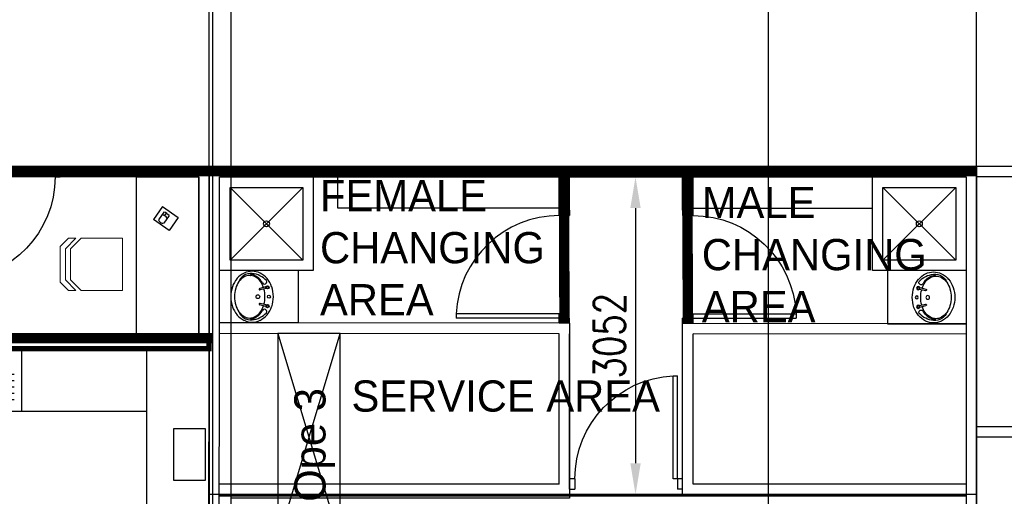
# Model space of a CAD drawing. Header units: millimetres. Extents: x -312551 to 250764, y -35891 to 59426.
# Tile 77 of 256: x -270422 to -260959, y 38810 to 43390. Entities that reach past the tile are written whole.
import ezdxf

# ---------------------------------------------------------------- set-up
doc = ezdxf.new("R2010")
doc.units = ezdxf.units.MM
doc.header["$LTSCALE"] = 2.5
for name, color, linetype in [('740-SANITARY-FITTINGS', 3, 'Continuous'), ('FO-00$0$SHELVES_COUNTERS', 1, 'Continuous'), ('NF-DIM', 4, 'Continuous'), ('REGUS-FURNITURE', 40, 'Continuous')]:
    doc.layers.add(name, color=color, linetype=linetype)
doc.styles.add('ROMANS', font='romans.shx', dxfattribs={"width": 0.8})
doc.dimstyles.new('100NFDIM', dxfattribs={"dimscale": 100, "dimtxt": 3, "dimasz": 3, "dimexe": 1, "dimexo": 1, "dimgap": 1, "dimtad": 1, "dimdec": 0, "dimdsep": 46, "dimtxsty": 'ROMANS', "dimcen": 3, "dimclrd": 4, "dimclre": 4, "dimclrt": 1, "dimaunit": 1, "dimadec": 0, "dimazin": 0, "dimtfac": 1, "dimtdec": 0, "dimtmove": 0, "dimatfit": 3, "dimfxl": 0, "dimtolj": 1, "dimarcsym": 0})

# ---------------------------------------------------------------- blocks, each defined once
blk = doc.blocks.new('Door')
at = {"layer": 'REGUS-FURNITURE'}
for p, q in [((0, 0), (0.1, 0)), ((0, 0), (0, -0.05)), ((0.1, 0), (0.1, -0.09)), ((0.1, -0.05), (0, -0.05)), ((0.1, -0.05), (1.09, -0.05)), ((0.1, -0.09), (1.09, -0.09)), ((1.09, -0.09), (1.09, -0.05)), ((0.1, -1.036), (0, -1.036)), ((0, -1.086), (0, -1.036)), ((0.1, -1.036), (0.1, -1.086)), ((0, -1.086), (0.1, -1.086))]:
    blk.add_line(p, q, dxfattribs=at)
blk.add_arc((0.1, -0.045), 0.991, 270, 357.39738, dxfattribs=at)
blk = doc.blocks.new('*D320')
at = {"color": 4, "lineweight": -2, "ltscale": 500000}
for p, q in [((-264422.9, 41879.1), (-264603.3, 41879.1)), ((-264503.3, 41579.1), (-264503.3, 39127.1)), ((-264422.9, 38827.1), (-264603.3, 38827.1))]:
    blk.add_line(p, q, dxfattribs=at)
at = {"color": 4, "ltscale": 500000}
for points in [[(-264553.3, 41579.1), (-264453.3, 41579.1), (-264503.3, 41879.1)], [(-264553.3, 39127.1), (-264453.3, 39127.1), (-264503.3, 38827.1)]]:
    blk.add_solid(points, dxfattribs=at)
at = {"layer": 'Defpoints', "color": 0, "ltscale": 500000}
for p in [(-264322.9, 41879.1), (-264503.3, 38827.1), (-264322.9, 38827.1)]:
    blk.add_point(p, dxfattribs=at)
at = {"color": 1, "ltscale": 500000, "insert": (-264753.3, 40353.1), "char_height": 300, "attachment_point": 5, "rotation": 90, "style": 'ROMANS'}
blk.add_mtext('\\A1;3052', dxfattribs=at)
blk = doc.blocks.new('SINK')
at = {"layer": 'FO-00$0$SHELVES_COUNTERS', "color": 1}
for p, q in [((167488.3, 30256.9), (167488.3, 29656.9)), ((168414.2, 30256.8), (168414.2, 29656.8)), ((169614.2, 30256.8, 0), (169614.2, 29656.8, 0))]:
    blk.add_line(p, q, dxfattribs=at)
at = {"layer": 'FO-00$0$SHELVES_COUNTERS'}
for p, q in [((170820.2, 29656.9), (170820.2, 30256.8)), ((169209.4, 30010.1, 0), (169546, 30010.1, 0)), ((169209.4, 29950.6, 0), (169546, 29950.6, 0)), ((169209.4, 29889.8, 0), (169546, 29889.8, 0)), ((169209.4, 29828.9, 0), (169546, 29828.9, 0)), ((169209.4, 29766.7, 0), (169546, 29766.7, 0)), ((167488.3, 29656.9), (170820.2, 29656.9))]:
    blk.add_line(p, q, dxfattribs=at)
at = {"layer": 'FO-00$0$SHELVES_COUNTERS', "elevation": 0}
for points in [[(168510.4, 30179.5), (168510.4, 29731.3), (168965.9, 29731.3), (168965.9, 30179.5)], [(169002.6, 30177), (169002.6, 29859.8), (169171.9, 29859.8), (169171.9, 30177)], [(169060.7, 29742.3), (169060.7, 29935.7), (169095.9, 29935.7), (169095.9, 29742.3)]]:
    blk.add_lwpolyline(points, close=True, dxfattribs=at)
blk.add_lwpolyline([(169095.9, 29771.2), (169129.6, 29771.2), (169129.6, 29732), (169028.2, 29732), (169028.2, 29771.2), (169060.7, 29771.2)], dxfattribs=at)
blk = doc.blocks.new('FO-01- FURN$0$A$C41051455')
at = {"linetype": 'Continuous', "lineweight": 0}
for p in [(0, 500), (400, 0)]:
    blk.add_line(p, (0, 0), dxfattribs=at)
at = {"lineweight": 0}
for p, q in [((400, 500), (0, 500)), ((400, 500), (500, 400)), ((550, 400), (450, 500)), ((450, 500), (520, 500)), ((600, 420), (520, 500)), ((500, 400), (500, 100)), ((550, 100), (550, 400)), ((600, 80), (600, 420)), ((400, 0), (500, 100)), ((450, 0), (550, 100)), ((520, 0), (600, 80)), ((450, 0), (520, 0))]:
    blk.add_line(p, q, dxfattribs=at)
blk = doc.blocks.new('BASIN_545')
at = {"layer": '740-SANITARY-FITTINGS', "color": 0}
for p, q in [((-104, -95), (-88, -160)), ((-88, -91), (-72, -156)), ((88, -91), (72, -156)), ((104, -95), (88, -160))]:
    blk.add_line(p, q, dxfattribs=at)
for centre, radius in [((-100, -78), 17.6), ((-100, -78), 11.6), ((0, -63), 16), ((100, -78), 17.6), ((100, -78), 11.6), ((0, -180), 20)]:
    blk.add_circle(centre, radius, dxfattribs=at)
for centre, radius, start, end in [((-42, -262), 235, 129.8572, 153.6119), ((-10, -264), 238, 132.7019, 174.8661), ((-17, -293), 275, 109.076, 129.8572), ((-159, -110), 24.4, 300.0122, 120.0122), ((0, -341), 326, 90, 109.076), ((0, -422), 317, 90, 104.9359), ((0, -341), 326, 70.924, 90), ((0, -422), 317, 75.0641, 90), ((17, -293), 275, 50.1428, 70.924), ((159, -110), 24.4, 59.9878, 239.9878), ((10, -264), 238, 5.1339, 47.2981), ((42, -262), 235, 26.3881, 50.1428), ((-81, -242), 191, 153.6119, 180), ((-110, -268), 128, 149.8906, 174.4509), ((-110, -268), 118, 149.8906, 180), ((-57, -298), 189, 125.5377, 149.8906), ((-57, -298), 179, 125.5377, 149.8906), ((-23, -346), 248, 120.0122, 125.5377), ((-23, -346), 238, 108.4839, 125.5377), ((-80, -158), 8.43, 194.1282, 14.1282), ((80, -158), 8.43, 165.8718, 345.8718), ((23, -346), 238, 54.4623, 71.5161), ((23, -346), 248, 54.4623, 59.9878), ((57, -298), 179, 30.1094, 54.4623), ((57, -298), 189, 30.1094, 54.4623), ((110, -268), 118, 0, 30.1094), ((110, -268), 128, 5.5491, 30.1094), ((81, -242), 191, 360, 26.3881), ((-81, -242), 191, 180, 206.3881), ((-107, -255), 141, 174.8661, 250.5816), ((-232, -255), 5.02, 179.8426, 359.8513), ((-110, -268), 118, 180, 210.1094), ((107, -255), 141, 289.4184, 5.1339), ((110, -268), 118, 329.8906, 360), ((232, -255), 5.02, 180.1487, 0.1574), ((81, -242), 191, 333.6119, 360), ((-42, -223), 235, 206.3881, 230.1428), ((-57, -237), 179, 210.1094, 234.4623), ((-17, -192), 275, 230.1428, 250.924), ((-23, -189), 238, 234.4623, 253.5183), ((0, -113), 317, 253.5183, 270), ((0, -113), 317, 270, 286.4817), ((23, -189), 238, 286.4817, 305.5377), ((17, -192), 275, 289.076, 309.8572), ((57, -237), 179, 305.5377, 329.8906), ((42, -223), 235, 309.8572, 333.6119), ((0, -144), 326, 250.924, 270), ((0, -144), 326, 270, 289.076)]:
    blk.add_arc(centre, radius, start, end, dxfattribs=at)
blk = doc.blocks.new('B_545')
at = {"color": 8}
blk.add_blockref('BASIN_545', (0, -15), dxfattribs=at)

msp = doc.modelspace()

# ---------------------------------------------------------------- hatches: boundary and pattern name
at = {"ltscale": 500000}
h = msp.add_hatch(dxfattribs=at)
h.set_pattern_fill('BRASS', color=8, scale=5, style=0)
h.set_pattern_definition([(0, (-395608.31, 0), (0, 31.75), []), (0, (-395608.31, 15.875), (0, 31.75), [15.875, -7.9375])])
h.paths.add_polyline_path([(-269300.6, 41979.1), (-270032.6, 41979.1), (-270032.6, 41879.1), (-269300.6, 41879.1)])

# ---------------------------------------------------------------- linework, layer by layer
at = {"color": 8}
for p, q in [((-268600.5, -27784), (-268600.5, 58409.3)), ((-268565.5, -27784), (-268565.5, 58409.3)), ((-268390.5, -27784), (-268390.5, 58409.3)), ((-261225.5, -27784), (-261225.5, 58409.3)), ((-263226.6, 27917.7, 0), (-263226.6, 46303.6, 0)), ((-268600.5, 41979.1), (-268605.5, 31129.1)), ((-267940.5, 41979.1), (-268600.5, 41979.1)), ((-261225.5, 41979.1), (-267940.5, 41979.1)), ((-267940.5, 41979.1), (-267940.5, 41979.1)), ((-265236.4, 41508.4), (-265236.5, 41979.1)), ((-265136.5, 41508.4), (-265136.5, 41979.1)), ((-264050.5, 41558.4), (-264050.5, 41979.1)), ((-263950.5, 41558.4), (-263950.5, 41979.1)), ((-260820.5, 41979.1), (-261225.5, 41979.1)), ((-261225.5, 41979.1), (-261225.5, 41979.1)), ((-261225.5, 41979.1), (-261225.5, 41979.1)), ((-261225.5, 41979.1), (-261225.5, 41979.1)), ((-267365.8, 41579.1), (-267365.8, 41879.1)), ((-258310.5, 41879.1), (-261225.5, 41879.1)), ((-268400.5, 41779), (-267700.5, 41079)), ((-267700.5, 41779), (-268400.5, 41079)), ((-262125.5, 41779), (-261425.5, 41079)), ((-261425.5, 41779), (-262125.5, 41079)), ((-269049.8, 41595.1), (-269137.6, 41469)), ((-269049.8, 41595.1), (-268897.7, 41489.1)), ((-268985.6, 41363), (-269137.6, 41469)), ((-269036.3, 41541.9), (-269087.8, 41468.1)), ((-268987.1, 41507.6), (-269038.5, 41433.8)), ((-269013, 41531.6), (-269030.1, 41507)), ((-268897.7, 41489.1), (-268985.6, 41363)), ((-269202.7, 39629.3), (-269202.7, 37777.4)), ((-258310.5, 39479.1), (-261225.5, 39479.1)), ((-258310.5, 39379.1), (-261225.5, 39379.1)), ((-261325.5, 38927.1), (-263950.5, 38927.1)), ((-268500.5, 38827.1), (-265198, 38827.1)), ((-261325.5, 38812.1), (-268500.5, 38812.1)), ((-265410.6, 38827.1), (-261325.5, 38827.1))]:
    msp.add_line(p, q, dxfattribs=at)
at = {"color": 8, "ltscale": 500000}
for p, q in [((-264050.5, 38827.1), (-264050.5, 40471.3)), ((-265236.5, 38927.1), (-265236.5, 40372.4)), ((-265136.5, 38977.1), (-265136.5, 40372.3)), ((-263950.5, 38927.1), (-263950.5, 40371.2))]:
    msp.add_line(p, q, dxfattribs=at)
at = {"color": 8, "ltscale": 500000, "elevation": 0}
for points in [[(-271218.6, 40229.2), (-268600.5, 40229.1), (-268600.5, 41979.1), (-271218.6, 41979.1)], [(-269300.6, 41879.1), (-270032.6, 41879.1), (-270032.6, 41979.1), (-269300.6, 41979.1)], [(-271118.6, 40329.2), (-268700.5, 40329.1), (-268700.5, 41879.1), (-271118.6, 41879.1)]]:
    msp.add_lwpolyline(points, close=True, dxfattribs=at)
at = {"color": 8}
for points in [[(-261225.5, 31127.7), (-268605.5, 31129.1), (-268605.5, 36694.1), (-268605.5, 36694.1), (-268600.5, 41979.1), (-261225.5, 41979.1), (-261225.5, 31127.7)], [(-265236.4, 41579.1), (-267365.8, 41579.1)], [(-263950.5, 41579.1), (-262225.5, 41579.1)], [(-267745.4, 40979), (-267745.4, 40475.4), (-268501.9, 40475.4)], [(-262081.9, 40977.9), (-262081.9, 40468.7), (-261325.4, 40468.7)], [(-267940.5, 40375), (-267940.5, 38375), (-267340.5, 38375), (-267340.5, 40375), (-267940.5, 40375), (-267340.5, 38375), (-267940.5, 38375), (-267340.5, 40375)], [(-265236.5, 38927.1), (-268503.4, 38927.1)]]:
    msp.add_lwpolyline(points, dxfattribs=at)
at = {"color": 8, "ltscale": 500000, "elevation": 0}
msp.add_lwpolyline([(-268600.5, 41979), (-261225.5, 41979), (-261225.5, 38826.7), (-268600.5, 38826.7), (-268600.5, 41979)], dxfattribs=at)
at = {"color": 8, "elevation": 0}
msp.add_lwpolyline([(-268700.5, 40329.2), (-269300.5, 40329.2), (-269300.6, 41879.1), (-268700.6, 41879.1)], close=True, dxfattribs=at)
at = {"color": 8}
for points in [[(-261325.5, 31227.7), (-268505.5, 31229.1), (-268505.5, 36694.1), (-268500.6, 41879.1), (-261325.5, 41879.1)], [(-268500.5, 40979), (-268500.5, 41879), (-267600.5, 41879), (-267600.5, 40979)], [(-262225.5, 40979), (-262225.5, 41879), (-261325.5, 41879), (-261325.5, 40979)], [(-268400.5, 41079), (-268400.5, 41779), (-267700.5, 41779), (-267700.5, 41079)], [(-262125.5, 41079), (-262125.5, 41779), (-261425.5, 41779), (-261425.5, 41079)], [(-268640.7, 39461.9), (-268640.7, 38961.9), (-268940.7, 38961.9), (-268940.7, 39461.9)]]:
    msp.add_lwpolyline(points, close=True, dxfattribs=at)
at = {"color": 8, "ltscale": 500000}
for points in [[(-265136.5, 40472.3), (-268501.9, 40475.5)], [(-265136.5, 40472.3), (-265136.5, 38792.1), (-268383.5, 38792.1)], [(-261325.4, 40468.7), (-264050.5, 40471.3)], [(-265236.5, 40372.4), (-268502, 40375.5)], [(-261325.5, 40368.7), (-263950.5, 40371.2)]]:
    msp.add_lwpolyline(points, dxfattribs=at)
at = {"color": 8, "ltscale": 500000, "const_width": 50, "elevation": 0}
msp.add_lwpolyline([(-268602.2, 40229.1), (-273786.7, 40229.1), (-273786.7, 40329.2), (-268602.2, 40329.2)], close=True, dxfattribs=at)
at = {"color": 8}
for centre in [(-268050.5, 41429), (-261775.5, 41429)]:
    msp.add_circle(centre, 28.5, dxfattribs=at)
for centre, radius, start, end in [((-269040.3, 41483.7), 50, 198.23997, 271.97976), ((-269078.9, 41428.4), 92.5, 36.18522, 74.03451), ((-269061.7, 41453), 92.5, 36.18522, 74.03451)]:
    msp.add_arc(centre, radius, start, end, dxfattribs=at)
at = {"layer": 'NF-DIM', "color": 170, "ltscale": 500000, "const_width": 100, "elevation": 0}
for points in [[(-265190.5, 41979), (-265186.4, 40472.4)], [(-264004.6, 41979), (-264000.5, 40472.4)]]:
    msp.add_lwpolyline(points, dxfattribs=at)
at = {"layer": 'NF-DIM', "color": 170, "ltscale": 500000, "const_width": 100}
for points in [[(-261225.5, 41933.8), (-275625.5, 41933.8), (-275625.5, 32126.1)], [(-273730.1, 41934), (-273738, 40329.2), (-268565.5, 40329.2)]]:
    msp.add_lwpolyline(points, dxfattribs=at)

# ---------------------------------------------------------------- block references
at = {"color": 8}
for name, p, xscale, yscale, zscale, rotation in [('Door', (-271118.6, 41979.1, 0), -1000, 1000, 1000, 90), ('Door', (-265136.4, 40472.4), 1000, 1000, 1000, 180), ('Door', (-264050.5, 40472.4), -1000, 1000, 1000, 180), ('B_545', (-267957.2, 40728.1), 0.900000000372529, 0.900000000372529, 0.9, 270), ('B_545', (-261870.1, 40721.4), -0.900000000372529, 0.900000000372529, 0.9, 90), ('Door', (-264050.5, 38877.1), -1000, 1000, 1000, 270)]:
    msp.add_blockref(name, p, dxfattribs=dict(at, xscale=xscale, yscale=yscale, zscale=zscale, rotation=rotation))
at = {"color": 8, "xscale": -1, "rotation": 0.002099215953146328}
msp.add_blockref('FO-01- FURN$0$A$C41051455', (-269433, 40789.1, 0), dxfattribs=at)
at = {"color": 8}
msp.add_blockref('SINK', (-440020.7, 9972.4), dxfattribs=at)

# ---------------------------------------------------------------- texts
at = {"color": 8, "char_height": 300, "attachment_point": 1}
for s, insert, width in [('FEMALE CHANGING AREA', (-267535.8, 41849.3), 2089.638), ('MALE CHANGING AREA', (-263866, 41782.9), 2089.638), ('SERVICE AREA', (-267233.2, 39923.7), 3421.538)]:
    msp.add_mtext(s, dxfattribs=dict(at, insert=insert, width=width))
at = {"color": 8, "insert": (-267782.9, 38757.1), "char_height": 300, "width": 3421.538, "attachment_point": 1, "rotation": 90}
msp.add_mtext('Ope 3', dxfattribs=at)

# ---------------------------------------------------------------- dimensions: what is measured, and where the dimension line sits
at = {"color": 8, "ltscale": 500000}
dim = msp.add_linear_dim(base=(-264503.3, 38827.1), p1=(-264322.9, 41879.1), p2=(-264322.9, 38827.1), angle=90, dimstyle='100NFDIM', dxfattribs=at)
dim.commit()
dim.dimension.update_dxf_attribs({"geometry": '*D320', "text_midpoint": (-264753.3, 40353.1)})

doc.saveas('drawing.dxf')
